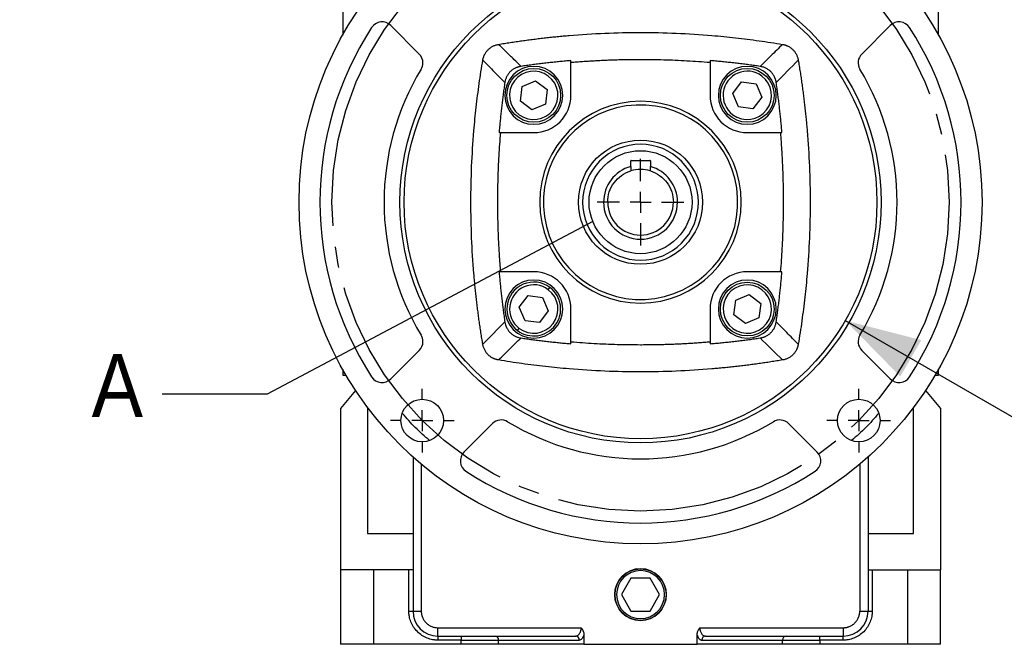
# Model space of a CAD drawing. Header units: inches. Extents: x 0 to 68, y 0 to 44.
# Tile 16 of 19: x 51 to 60.4, y 29.1 to 35.1. Entities that reach past the tile are written whole.
import ezdxf

# ---------------------------------------------------------------- set-up
doc = ezdxf.new("R2010")
doc.units = ezdxf.units.IN
doc.header["$LTSCALE"] = 4
doc.header["$MEASUREMENT"] = 0
doc.linetypes.add('SLD-Center', pattern=[0.75, 0.6, -0.05, 0.05, -0.05])
doc.linetypes.add('SLD-Solid', pattern=[0])
doc.layers.add('CENTER', color=40, linetype='SLD-Center')
doc.layers.add('DIMENSIONS', color=140, linetype='SLD-Solid', lineweight=25)
doc.layers.add('TEXT', color=140, linetype='SLD-Solid', lineweight=25)
doc.styles.add('SLDTEXTSTYLE0', font='GOTHIC.TTF', dxfattribs={"width": 0.913})
doc.styles.get("Standard").update_dxf_attribs({"font": 'GOTHIC.TTF'})
doc.dimstyles.new('SLDDIMSTYLE10', dxfattribs={"dimtxt": 0.6, "dimasz": 0.72, "dimexe": 0, "dimexo": 0.0625, "dimgap": 0.15, "dimtad": 0, "dimtih": 1, "dimtoh": 1, "dimrnd": 1e-09, "dimzin": 4, "dimdsep": 46, "dimtxsty": 'SLDTEXTSTYLE0', "dimsah": 1, "dimcen": 0, "dimadec": 0, "dimazin": 1, "dimtfac": 1, "dimtofl": 0, "dimtmove": 0, "dimatfit": 3, "dimfxl": 0, "dimfrac": 2, "dimtolj": 1, "dimtzin": 12, "dimarcsym": 0})
doc.dimstyles.new('SLDDIMSTYLE7', dxfattribs={"dimtxt": 0.18, "dimasz": 0.72, "dimexe": 0, "dimexo": 0.0625, "dimgap": 0, "dimtad": 0, "dimtih": 1, "dimtoh": 1, "dimdec": 0, "dimrnd": 1e-09, "dimzin": 0, "dimdsep": 46, "dimtxsty": 'Standard', "dimblk1": 'NONE', "dimblk2": 'NONE', "dimsah": 1, "dimcen": 0.09, "dimadec": 0, "dimazin": 0, "dimtfac": 0.72, "dimtdec": 0, "dimtofl": 0, "dimtmove": 0, "dimatfit": 3, "dimldrblk": 'NONE', "dimfxl": 0, "dimfrac": 2, "dimtolj": 1, "dimtzin": 0, "dimarcsym": 0})
doc.dimstyles.new('SLDDIMSTYLE8', dxfattribs={"dimtxt": 0.6, "dimasz": 0.72, "dimexe": 0, "dimexo": 0.0625, "dimgap": 0.15, "dimtad": 0, "dimtih": 1, "dimtoh": 1, "dimrnd": 1e-09, "dimzin": 12, "dimdsep": 46, "dimtxsty": 'SLDTEXTSTYLE0', "dimsah": 1, "dimcen": 0, "dimadec": 0, "dimazin": 3, "dimtfac": 1, "dimtofl": 0, "dimtmove": 0, "dimatfit": 3, "dimfxl": 0, "dimfrac": 2, "dimtolj": 1, "dimtzin": 12, "dimarcsym": 0})

# ---------------------------------------------------------------- blocks, each defined once
blk = doc.blocks.new('_D_18')
at = {"layer": 'DIMENSIONS'}
for p, q in [((51.2737, 39.0349), (51.0909, 39.0349)), ((51.0909, 39.0349), (51.0909, 38.0824)), ((53.2687, 39.0349), (53.4515, 39.0349)), ((53.4515, 39.0349), (53.4515, 38.0824)), ((54.7593, 38.1703), (53.8843, 38.1703)), ((55.7384, 36.0106), (54.7593, 38.1703)), ((51.0909, 38.0824), (51.2737, 38.0824)), ((53.4515, 38.0824), (53.2687, 38.0824))]:
    blk.add_line(p, q, dxfattribs=at)
blk.add_solid([(55.7384, 36.0106), (55.6233, 36.7489), (55.259, 36.5838)], dxfattribs=at)
at = {"layer": 'DIMENSIONS', "char_height": 0.6, "attachment_point": 1, "style": 'SLDTEXTSTYLE0'}
for s, insert in [('%%c', (51.0429, 39.9232)), ('5.88', (51.9478, 39.9232)), ('149.2', (51.2737, 38.8488)), ('B.C.', (51.4949, 37.7744))]:
    blk.add_mtext(s, dxfattribs=dict(at, insert=insert))
blk = doc.blocks.new('SW_SYMBOL_HOLE_DEPTH')
at = {"layer": 'DIMENSIONS', "color": 0}
for p, q in [((0, 137.8), (126, 137.8)), ((63, 137.8), (63, 11.8)), ((15.7, 87.4), (63, 11.8)), ((110.2, 87.4), (63, 11.8))]:
    blk.add_line(p, q, dxfattribs=at)
blk = doc.blocks.new('_D_20')
at = {"layer": 'DIMENSIONS'}
for p, q in [((58.8999, 32.2102), (61.2269, 30.8667)), ((65.049, 31.9457), (64.8662, 31.9457)), ((64.8662, 31.9457), (64.8662, 30.9932)), ((67.044, 31.9457), (67.2269, 31.9457)), ((67.2269, 31.9457), (67.2269, 30.9932)), ((64.8662, 30.9932), (65.049, 30.9932)), ((67.2269, 30.9932), (67.044, 30.9932)), ((61.2269, 30.8667), (62.2269, 30.8667))]:
    blk.add_line(p, q, dxfattribs=at)
blk.add_solid([(58.8999, 32.2102), (59.4235, 31.677), (59.6235, 32.0234)], dxfattribs=at)
at = {"layer": 'DIMENSIONS', "xscale": 0.004866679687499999, "yscale": 0.004866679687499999, "zscale": 0.004866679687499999}
blk.add_blockref('SW_SYMBOL_HOLE_DEPTH', (62.7788, 29.9929), dxfattribs=at)
at = {"layer": 'DIMENSIONS', "char_height": 0.6, "attachment_point": 1, "style": 'SLDTEXTSTYLE0'}
for s, insert in [('%%c', (62.2269, 31.7504)), ('4.50', (63.1318, 31.7596)), ('114.3', (65.049, 31.7596)), ('0.16[4.0]', (63.6361, 30.6852))]:
    blk.add_mtext(s, dxfattribs=dict(at, insert=insert))
blk = doc.blocks.new('SW_CENTERMARKSYMBOL_5')
at = {"layer": 'CENTER', "color": 0}
for p, q in [((0, 0.2), (0, 0.4125)), ((0, 0), (0, 0.1)), ((-0.2, 0), (-0.4125, 0)), ((0, 0), (-0.1, 0)), ((0, 0), (0, -0.1)), ((0, 0), (0.1, 0)), ((0.2, 0), (0.4125, 0)), ((0, -0.2), (0, -0.4125))]:
    blk.add_line(p, q, dxfattribs=at)
blk = doc.blocks.new('SW_CENTERMARKSYMBOL_8')
at = {"layer": 'CENTER', "color": 0}
for p, q in [((0, 0.2), (0, 0.3028)), ((0, 0), (0, 0.1)), ((-0.2, 0), (-0.3028, 0)), ((0, 0), (-0.1, 0)), ((0, 0), (0, -0.1)), ((0, 0), (0.1, 0)), ((0.2, 0), (0.3028, 0)), ((0, -0.2), (0, -0.3028))]:
    blk.add_line(p, q, dxfattribs=at)
blk = doc.blocks.new('SW_CENTERMARKSYMBOL_9')
at = {"layer": 'CENTER', "color": 0}
for p, q in [((0, 0.2), (0, 0.3028)), ((0, 0), (0, 0.1)), ((-0.2, 0), (-0.3028, 0)), ((0, 0), (-0.1, 0)), ((0, 0), (0, -0.1)), ((0, 0), (0.1, 0)), ((0.2, 0), (0.3028, 0)), ((0, -0.2), (0, -0.3028))]:
    blk.add_line(p, q, dxfattribs=at)
blk = doc.blocks.new('_NONE')

msp = doc.modelspace()

# ---------------------------------------------------------------- linework, layer by layer
for p, q in [((54.1167, 35.3903), (54.1167, 34.925)), ((59.786, 34.925), (59.786, 35.3903)), ((54.5748, 35.0158), (54.846, 34.7445)), ((59.0567, 34.7445), (59.328, 35.0158)), ((56.2896, 34.3513), (56.2896, 34.6816)), ((57.6131, 34.6816), (57.6131, 34.3513)), ((55.8246, 34.4347), (55.9521, 34.4888)), ((55.9521, 34.4888), (56.0628, 34.4055)), ((55.8077, 34.2972), (55.8246, 34.4347)), ((56.0628, 34.4055), (56.0459, 34.268)), ((57.83, 34.3682), (57.9133, 34.4789)), ((57.9133, 34.4789), (58.0508, 34.462)), ((58.0508, 34.462), (58.105, 34.3345)), ((55.9184, 34.2138), (55.8077, 34.2972)), ((57.8841, 34.2407), (57.83, 34.3682)), ((58.105, 34.3345), (58.0216, 34.2238)), ((56.0459, 34.268), (55.9184, 34.2138)), ((58.0216, 34.2238), (57.8841, 34.2407)), ((55.605, 33.997), (55.9352, 33.997)), ((57.9675, 33.997), (58.2977, 33.997)), ((56.8576, 33.6744), (56.8576, 33.7278)), ((56.8615, 33.7318), (57.0412, 33.7318)), ((57.0451, 33.7278), (57.0451, 33.6744)), ((55.9352, 32.6734), (55.605, 32.6734)), ((58.2977, 32.6734), (57.9675, 32.6734)), ((56.0738, 32.503), (56.0892, 32.5235)), ((55.7977, 32.336), (55.8811, 32.4466)), ((55.8811, 32.4466), (56.0186, 32.4297)), ((56.0186, 32.4297), (56.0727, 32.3022)), ((57.8568, 32.4025), (57.9843, 32.4566)), ((57.9843, 32.4566), (58.095, 32.3732)), ((55.8519, 32.2084), (55.7977, 32.336)), ((57.8399, 32.2649), (57.8568, 32.4025)), ((58.095, 32.3732), (58.0781, 32.2357)), ((56.0727, 32.3022), (55.9894, 32.1916)), ((56.2896, 31.9889), (56.2896, 32.3191)), ((57.6131, 32.3191), (57.6131, 31.9889)), ((57.9506, 32.1816), (57.8399, 32.2649)), ((58.0781, 32.2357), (57.9506, 32.1816)), ((55.9894, 32.1916), (55.8519, 32.2084)), ((55.7812, 32.1147), (55.7966, 32.1351)), ((54.846, 31.9259), (54.5748, 31.6546)), ((59.328, 31.6546), (59.0567, 31.9259)), ((54.1167, 31.7455), (54.1167, 31.6895)), ((54.1167, 31.6895), (54.1488, 31.6895)), ((59.7539, 31.6895), (59.786, 31.6895)), ((59.786, 31.6895), (59.786, 31.7455)), ((54.2389, 31.5449), (54.097, 31.3746)), ((59.6638, 31.5449), (59.8057, 31.3746)), ((54.097, 31.3746), (54.097, 29.8391)), ((54.3529, 31.3831), (54.3529, 31.2093)), ((59.5498, 31.2093), (59.5498, 31.3831)), ((59.8057, 31.3746), (59.8057, 29.8391)), ((54.3529, 31.2093), (54.3529, 30.1857)), ((55.2707, 30.9586), (55.542, 31.2299)), ((58.3607, 31.2299), (58.632, 30.9586)), ((59.5498, 30.1857), (59.5498, 31.2093)), ((54.786, 30.9116), (54.786, 29.4454)), ((54.8647, 30.8435), (54.8647, 29.4454)), ((59.038, 30.8435), (59.038, 29.4454)), ((59.1167, 30.9116), (59.1167, 29.4454)), ((54.3529, 30.1857), (54.786, 30.1857)), ((59.1167, 30.1857), (59.5498, 30.1857)), ((54.097, 29.8391), (54.097, 29.1305)), ((54.412, 29.8391), (54.097, 29.8391)), ((54.412, 29.1305), (54.412, 29.8391)), ((54.7466, 29.8391), (54.412, 29.8391)), ((54.786, 29.8391), (54.7466, 29.8391)), ((54.7466, 29.4454), (54.7466, 29.8391)), ((59.1167, 29.8391), (59.1561, 29.8391)), ((59.1561, 29.8391), (59.1561, 29.4454)), ((59.1561, 29.8391), (59.4907, 29.8391)), ((59.4907, 29.8391), (59.4907, 29.1305)), ((59.4907, 29.8391), (59.8057, 29.8391)), ((59.8057, 29.1305), (59.8057, 29.8391)), ((56.8604, 29.7604), (56.7695, 29.6029)), ((57.0423, 29.7604), (56.8604, 29.7604)), ((57.1332, 29.6029), (57.0423, 29.7604)), ((56.7695, 29.6029), (56.8604, 29.4454)), ((57.0423, 29.4454), (57.1332, 29.6029)), ((54.7466, 29.4454), (54.786, 29.4454)), ((54.786, 29.4454), (54.8647, 29.4454)), ((56.8604, 29.4454), (57.0423, 29.4454)), ((59.038, 29.4454), (59.1167, 29.4454)), ((59.1167, 29.4454), (59.1561, 29.4454)), ((55.0222, 29.288), (56.3875, 29.288)), ((55.0222, 29.2092), (55.0222, 29.288)), ((57.5152, 29.288), (58.8805, 29.288)), ((58.8805, 29.288), (58.8805, 29.2092)), ((55.0222, 29.2092), (56.3324, 29.2092)), ((55.0222, 29.2092), (55.0222, 29.1699)), ((55.2438, 29.1699), (55.0222, 29.1699)), ((55.2438, 29.2092), (55.2438, 29.1699)), ((55.2438, 29.1699), (55.6007, 29.1699)), ((55.2438, 29.1305), (55.2438, 29.1699)), ((55.6007, 29.1305), (55.6007, 29.1699)), ((55.6007, 29.1699), (56.3681, 29.1699)), ((56.4126, 29.2183), (56.4126, 29.1305)), ((57.4901, 29.1305), (57.4901, 29.2183)), ((57.5346, 29.1699), (58.302, 29.1699)), ((57.5703, 29.2092), (58.8805, 29.2092)), ((58.302, 29.1305), (58.302, 29.1699)), ((58.302, 29.1699), (58.6589, 29.1699)), ((58.6589, 29.1699), (58.6589, 29.2092)), ((58.6589, 29.1699), (58.6589, 29.1305)), ((58.8805, 29.1699), (58.6589, 29.1699)), ((58.8805, 29.1699), (58.8805, 29.2092)), ((54.412, 29.1305), (54.097, 29.1305)), ((55.2438, 29.1305), (54.412, 29.1305)), ((55.6007, 29.1305), (55.2438, 29.1305)), ((56.4126, 29.1305), (55.6007, 29.1305)), ((56.4126, 29.1305), (57.4901, 29.1305)), ((58.302, 29.1305), (57.4901, 29.1305)), ((58.6589, 29.1305), (58.302, 29.1305)), ((59.4907, 29.1305), (58.6589, 29.1305)), ((59.8057, 29.1305), (59.4907, 29.1305))]:
    msp.add_line(p, q)
for centre, radius in [((56.9514, 33.3352), 3.25), ((56.9514, 33.3352), 2.2894), ((56.9514, 33.3352), 2.25), ((55.9352, 34.3513), 0.2559), ((57.9675, 34.3513), 0.2559), ((56.9514, 33.3352), 0.5906), ((57.9675, 32.3191), 0.2559), ((54.8742, 31.2581), 0.2028), ((59.0285, 31.2581), 0.2028), ((56.9514, 29.6029), 0.2453)]:
    msp.add_circle(centre, radius)
for centre, radius, start, end in [((54.4912, 34.9323), 0.1181, 45, 147.00832), ((59.4115, 34.9323), 0.1181, 32.99168, 135), ((56.9514, 33.3352), 3.0512, 147.00832, 212.99168), ((56.9514, 33.3352), 3.0512, 327.00832, 32.99168), ((54.7625, 34.661), 0.1181, 0, 45), ((59.1402, 34.661), 0.1181, 135, 211.20424), ((56.9514, 33.3352), 2.4409, 148.79576, 211.20424), ((54.7625, 34.661), 0.1181, 328.79576, 0), ((55.9352, 34.3513), 0.2756, 0, 180), ((55.9352, 34.3513), 0.2303, 323.00389, 143.00389), ((57.9675, 34.3513), 0.2756, 0, 180), ((57.9675, 34.3513), 0.2303, 53.00389, 233.00389), ((56.9514, 33.3352), 2.4409, 328.79576, 31.20424), ((55.9352, 34.3513), 0.2303, 143.00389, 323.00389), ((57.9675, 34.3513), 0.2303, 233.00389, 53.00389), ((55.9352, 34.3513), 0.2756, 180, 0), ((55.9352, 34.3513), 0.3543, 270, 0), ((57.9675, 34.3513), 0.3543, 180, 270), ((57.9675, 34.3513), 0.2756, 180, 0), ((56.9514, 33.3352), 0.9593, 0, 180), ((56.9514, 33.3352), 0.9252, 8.50318, 188.50318), ((56.9514, 33.3352), 0.3519, 105.45215, 180), ((56.8615, 33.7278), 0.00394, 90, 180), ((56.9514, 33.3352), 0.3125, 72.69902, 107.20979), ((57.0412, 33.7278), 0.00394, 0, 90), ((56.9514, 33.3352), 0.3519, 0, 74.54785), ((56.9514, 33.3352), 0.9252, 188.50318, 8.50318), ((56.9514, 33.3352), 0.9593, 180, 0), ((56.9514, 33.3352), 0.3519, 180, 0), ((56.9514, 33.3352), 0.3125, 180, 0), ((55.9352, 32.3191), 0.3543, 0, 90), ((57.9675, 32.3191), 0.3543, 90, 180), ((55.9352, 32.3191), 0.2756, 0, 180), ((55.9352, 32.3191), 0.2559, 53.00389, 233.00389), ((55.9352, 32.3191), 0.2303, 53.00389, 233.00389), ((55.9352, 32.3191), 0.2559, 233.00389, 53.00389), ((57.9675, 32.3191), 0.2756, 0, 180), ((57.9675, 32.3191), 0.2303, 323.00389, 143.00389), ((55.9352, 32.3191), 0.2303, 233.00389, 53.00389), ((57.9675, 32.3191), 0.2303, 143.00389, 323.00389), ((55.9352, 32.3191), 0.2756, 180, 0), ((57.9675, 32.3191), 0.2756, 180, 0), ((54.7625, 32.0094), 0.1181, 0, 31.20424), ((59.1402, 32.0094), 0.1181, 148.79576, 225), ((54.7625, 32.0094), 0.1181, 315, 0), ((54.4912, 31.7381), 0.1181, 212.99168, 315), ((59.4115, 31.7381), 0.1181, 225, 327.00832), ((55.6255, 31.1464), 0.1181, 58.79576, 135), ((56.9514, 33.3352), 2.4409, 238.79576, 301.20424), ((58.2772, 31.1464), 0.1181, 45, 121.20424), ((55.3542, 30.8751), 0.1181, 135, 237.00832), ((58.5485, 30.8751), 0.1181, 302.99168, 45), ((56.9514, 33.3352), 3.0512, 237.00832, 302.99168), ((56.9514, 29.6029), 0.2458, 90, 270), ((56.9514, 29.6029), 0.2283, 0, 180), ((56.9514, 29.6029), 0.2458, 270, 90), ((56.9514, 29.6029), 0.2283, 180, 0), ((55.0222, 29.4454), 0.2362, 180, 270), ((58.8805, 29.4454), 0.2362, 270, 0), ((55.563, 29.1716), 0.0377, 357.32478, 87.0476), ((56.3305, 29.1716), 0.0377, 357.32488, 87.0475), ((57.5722, 29.1716), 0.0377, 92.9525, 182.67512), ((58.3397, 29.1716), 0.0377, 92.9524, 182.67522)]:
    msp.add_arc(centre, radius, start, end)
for points, knots in [([(55.5999, 34.836), (55.6185, 34.8391), (55.6556, 34.8453), (55.7114, 34.8541), (55.7672, 34.8625), (55.8231, 34.8706), (55.8791, 34.8783), (55.9351, 34.8855), (55.9911, 34.8924), (56.0472, 34.8989), (56.1033, 34.905), (56.1595, 34.9107), (56.2158, 34.916), (56.3662, 34.9292), (56.6113, 34.9446), (56.9513, 34.9518), (57.2914, 34.9446), (57.5553, 34.928), (57.7432, 34.9109), (57.8555, 34.8991), (57.9677, 34.8857), (58.0796, 34.8708), (58.1914, 34.8544), (58.2657, 34.8421), (58.3028, 34.836)], [0, 0, 0, 0, 0.020806, 0.041607, 0.062405, 0.083199, 0.103992, 0.124783, 0.145575, 0.166368, 0.187163, 0.207961, 0.228763, 0.249571, 0.374782, 0.500001, 0.625212, 0.750431, 0.792038, 0.83363, 0.875214, 0.916798, 0.958391, 1, 1, 1, 1]), ([(55.4506, 34.6867), (55.4511, 34.6894), (55.452, 34.6947), (55.4539, 34.7026), (55.4561, 34.7104), (55.4586, 34.718), (55.4614, 34.7255), (55.4645, 34.7328), (55.4708, 34.7461), (55.482, 34.7645), (55.5003, 34.786), (55.5217, 34.8044), (55.5419, 34.8166), (55.559, 34.8245), (55.5722, 34.8294), (55.5858, 34.8333), (55.5952, 34.8351), (55.5999, 34.836)], [0, 0, 0, 0, 0.036223, 0.072156, 0.107863, 0.14341, 0.178861, 0.214284, 0.249747, 0.374737, 0.499192, 0.6237, 0.748927, 0.811223, 0.873593, 0.9364, 1, 1, 1, 1]), ([(55.814, 34.6268), (55.7915, 34.6486), (55.7452, 34.6938), (55.6738, 34.7635), (55.625, 34.8114), (55.5999, 34.836)], [0, 0, 0, 0, 0.313529, 0.646864, 1, 1, 1, 1]), ([(58.3028, 34.836), (58.2657, 34.7996), (58.1945, 34.7299), (58.1229, 34.6601), (58.0887, 34.6268)], [0, 0, 0, 0, 0.522271, 1, 1, 1, 1]), ([(58.3028, 34.836), (58.3055, 34.8355), (58.3109, 34.8345), (58.3187, 34.8327), (58.3265, 34.8305), (58.3341, 34.828), (58.3416, 34.8252), (58.349, 34.8221), (58.3623, 34.8157), (58.3807, 34.8046), (58.4022, 34.7863), (58.4205, 34.7648), (58.4328, 34.7447), (58.4406, 34.7276), (58.4455, 34.7144), (58.4495, 34.7007), (58.4512, 34.6914), (58.4521, 34.6867)], [0, 0, 0, 0, 0.036223, 0.072156, 0.107863, 0.14341, 0.178861, 0.214284, 0.249747, 0.374737, 0.499192, 0.6237, 0.748927, 0.811223, 0.873593, 0.9364, 1, 1, 1, 1]), ([(55.4506, 31.9837), (55.4475, 32.0023), (55.4413, 32.0395), (55.4325, 32.0952), (55.424, 32.1511), (55.416, 32.207), (55.4083, 32.2629), (55.401, 32.3189), (55.3942, 32.375), (55.3877, 32.431), (55.3816, 32.4872), (55.3759, 32.5434), (55.3705, 32.5996), (55.3574, 32.75), (55.3419, 32.9952), (55.3348, 33.3352), (55.3419, 33.6753), (55.3586, 33.9392), (55.3757, 34.127), (55.3875, 34.2394), (55.4008, 34.3515), (55.4158, 34.4635), (55.4322, 34.5752), (55.4444, 34.6495), (55.4506, 34.6867)], [0, 0, 0, 0, 0.020806, 0.041607, 0.062405, 0.083199, 0.103992, 0.124783, 0.145575, 0.166368, 0.187163, 0.207961, 0.228763, 0.249571, 0.374782, 0.500001, 0.625212, 0.750431, 0.792038, 0.83363, 0.875214, 0.916798, 0.958391, 1, 1, 1, 1]), ([(55.4506, 34.6867), (55.487, 34.6495), (55.5567, 34.5784), (55.6265, 34.5068), (55.6598, 34.4726)], [0, 0, 0, 0, 0.522271, 1, 1, 1, 1]), ([(56.2896, 34.6816), (56.2719, 34.68), (56.2366, 34.677), (56.1836, 34.6719), (56.1307, 34.6666), (56.0778, 34.6608), (56.0249, 34.6548), (55.9721, 34.6483), (55.9194, 34.6415), (55.8667, 34.6344), (55.8316, 34.6293), (55.814, 34.6268)], [0, 0, 0, 0, 0.111134, 0.222251, 0.333355, 0.444452, 0.555546, 0.666643, 0.777747, 0.888865, 1, 1, 1, 1]), ([(56.2896, 34.6656), (56.3079, 34.6671), (56.3446, 34.6701), (56.3997, 34.6742), (56.4548, 34.6778), (56.5099, 34.6811), (56.565, 34.684), (56.6202, 34.6866), (56.6753, 34.6887), (56.7305, 34.6904), (56.7857, 34.6918), (56.8409, 34.6928), (56.8961, 34.6934), (56.9698, 34.6936), (57.0618, 34.693), (57.1722, 34.6906), (57.2825, 34.6868), (57.3928, 34.6813), (57.503, 34.6744), (57.5764, 34.6685), (57.6131, 34.6656)], [0, 0, 0, 0, 0.041684, 0.083359, 0.125025, 0.166685, 0.208342, 0.249996, 0.291651, 0.333309, 0.37497, 0.416638, 0.458315, 0.500002, 0.58336, 0.666686, 0.749997, 0.833308, 0.916637, 1, 1, 1, 1]), ([(58.0887, 34.6268), (58.0712, 34.6293), (58.0361, 34.6344), (57.9833, 34.6415), (57.9306, 34.6483), (57.8778, 34.6548), (57.8249, 34.6608), (57.772, 34.6666), (57.7191, 34.6719), (57.6662, 34.677), (57.6308, 34.68), (57.6131, 34.6816)], [0, 0, 0, 0, 0.1111354, 0.2222528, 0.3333574, 0.4444542, 0.5555483, 0.6666449, 0.777749, 0.8888656, 1, 1, 1, 1]), ([(58.4521, 34.6867), (58.4552, 34.6681), (58.4614, 34.631), (58.4702, 34.5752), (58.4787, 34.5193), (58.4867, 34.4634), (58.4944, 34.4075), (58.5017, 34.3515), (58.5086, 34.2955), (58.515, 34.2394), (58.5211, 34.1832), (58.5268, 34.127), (58.5322, 34.0708), (58.5453, 33.9204), (58.5608, 33.6753), (58.5679, 33.3352), (58.5608, 32.9952), (58.5442, 32.7313), (58.527, 32.5434), (58.5152, 32.431), (58.5019, 32.3189), (58.4869, 32.207), (58.4705, 32.0952), (58.4583, 32.0209), (58.4521, 31.9837)], [0, 0, 0, 0, 0.020806, 0.041607, 0.062405, 0.083199, 0.103992, 0.124783, 0.145575, 0.166368, 0.187163, 0.207961, 0.228763, 0.249571, 0.374782, 0.500001, 0.625212, 0.750431, 0.792038, 0.83363, 0.875214, 0.916798, 0.958391, 1, 1, 1, 1]), ([(55.814, 34.6268), (55.8112, 34.6263), (55.8056, 34.6254), (55.7974, 34.6237), (55.7893, 34.6216), (55.7813, 34.6191), (55.7735, 34.6163), (55.7658, 34.6132), (55.7519, 34.6068), (55.7327, 34.5954), (55.7104, 34.5764), (55.6914, 34.5541), (55.6789, 34.533), (55.6709, 34.5152), (55.6661, 34.5014), (55.6623, 34.4872), (55.6606, 34.4775), (55.6598, 34.4726)], [0, 0, 0, 0, 0.036275, 0.07224, 0.107965, 0.14352, 0.178974, 0.214401, 0.24987, 0.374905, 0.499348, 0.623849, 0.749119, 0.811374, 0.873682, 0.93643, 1, 1, 1, 1]), ([(58.2429, 34.4726), (58.2425, 34.4754), (58.2416, 34.4809), (58.2398, 34.4892), (58.2377, 34.4973), (58.2353, 34.5052), (58.2325, 34.5131), (58.2293, 34.5207), (58.2229, 34.5346), (58.2115, 34.5538), (58.1926, 34.5762), (58.1702, 34.5952), (58.1492, 34.6077), (58.1314, 34.6156), (58.1176, 34.6205), (58.1033, 34.6243), (58.0936, 34.6259), (58.0887, 34.6268)], [0, 0, 0, 0, 0.036275, 0.07224, 0.107965, 0.14352, 0.178974, 0.214401, 0.24987, 0.374905, 0.499348, 0.623849, 0.749119, 0.811374, 0.873682, 0.93643, 1, 1, 1, 1]), ([(55.6598, 34.4726), (55.6573, 34.455), (55.6522, 34.4199), (55.6451, 34.3672), (55.6383, 34.3144), (55.6318, 34.2616), (55.6257, 34.2088), (55.62, 34.1559), (55.6146, 34.103), (55.6096, 34.05), (55.6065, 34.0147), (55.605, 33.997)], [0, 0, 0, 0, 0.111135, 0.222253, 0.333357, 0.444454, 0.555548, 0.666645, 0.777749, 0.888866, 1, 1, 1, 1]), ([(58.2977, 33.997), (58.2962, 34.0147), (58.2931, 34.05), (58.2881, 34.103), (58.2827, 34.1559), (58.277, 34.2088), (58.2709, 34.2616), (58.2645, 34.3144), (58.2576, 34.3672), (58.2505, 34.4199), (58.2454, 34.455), (58.2429, 34.4726)], [0, 0, 0, 0, 0.111134, 0.222251, 0.333355, 0.444452, 0.555546, 0.666643, 0.777747, 0.888865, 1, 1, 1, 1]), ([(55.621, 32.6734), (55.6195, 32.6918), (55.6165, 32.7285), (55.6124, 32.7835), (55.6087, 32.8386), (55.6054, 32.8937), (55.6025, 32.9489), (55.6, 33.004), (55.5979, 33.0592), (55.5961, 33.1143), (55.5948, 33.1695), (55.5938, 33.2247), (55.5932, 33.28), (55.593, 33.3536), (55.5936, 33.4457), (55.5959, 33.5561), (55.5998, 33.6664), (55.6052, 33.7767), (55.6121, 33.8869), (55.618, 33.9603), (55.621, 33.997)], [0, 0, 0, 0, 0.041684, 0.083359, 0.125025, 0.166685, 0.208342, 0.249996, 0.291651, 0.333309, 0.37497, 0.416638, 0.458315, 0.500002, 0.58336, 0.666686, 0.749997, 0.833308, 0.916637, 1, 1, 1, 1]), ([(58.2817, 33.997), (58.2832, 33.9786), (58.2863, 33.9419), (58.2903, 33.8869), (58.294, 33.8318), (58.2973, 33.7767), (58.3002, 33.7215), (58.3027, 33.6664), (58.3048, 33.6112), (58.3066, 33.5561), (58.3079, 33.5009), (58.3089, 33.4457), (58.3095, 33.3904), (58.3098, 33.3168), (58.3091, 33.2248), (58.3068, 33.1144), (58.3029, 33.004), (58.2975, 32.8937), (58.2906, 32.7835), (58.2847, 32.7101), (58.2817, 32.6734)], [0, 0, 0, 0, 0.041684, 0.083359, 0.125025, 0.166685, 0.208342, 0.249996, 0.291651, 0.333309, 0.37497, 0.416638, 0.458315, 0.500002, 0.58336, 0.666686, 0.749997, 0.833308, 0.916637, 1, 1, 1, 1]), ([(57.5025, 33.3352), (57.5025, 33.4814), (57.4445, 33.6216), (57.2377, 33.8283), (57.0975, 33.8864), (56.8052, 33.8864), (56.665, 33.8283), (56.4582, 33.6216), (56.4002, 33.4814), (56.4002, 33.3352)], [0, 0, 0, 0, 0.25, 0.25, 0.5, 0.5, 0.75, 0.75, 1, 1, 1, 1]), ([(56.8576, 33.6744), (56.8576, 33.6673), (56.8576, 33.6537), (56.8576, 33.64), (56.8576, 33.6333)], [0, 0, 0, 0, 0.515021, 1, 1, 1, 1]), ([(57.0451, 33.6333), (57.0451, 33.64), (57.0451, 33.6537), (57.0451, 33.6673), (57.0451, 33.6744)], [0, 0, 0, 0, 0.484979, 1, 1, 1, 1]), ([(56.6388, 33.3352), (56.6388, 33.3682), (56.6441, 33.4012), (56.6646, 33.4638), (56.6799, 33.4935), (56.7189, 33.5467), (56.7426, 33.5702), (56.7963, 33.6085), (56.8261, 33.6235), (56.8576, 33.6333)], [0, 0, 0, 0, 0.25, 0.25, 0.5, 0.5, 0.75, 0.75, 1, 1, 1, 1]), ([(57.0451, 33.6333), (57.0766, 33.6235), (57.1064, 33.6085), (57.1601, 33.5702), (57.1838, 33.5467), (57.2228, 33.4935), (57.2381, 33.4638), (57.2586, 33.4012), (57.2639, 33.3682), (57.2639, 33.3352)], [0, 0, 0, 0, 0.25, 0.25, 0.5, 0.5, 0.75, 0.75, 1, 1, 1, 1]), ([(56.4002, 33.3352), (56.4002, 33.189), (56.4582, 33.0488), (56.665, 32.8421), (56.8052, 32.784), (57.0975, 32.784), (57.2377, 32.8421), (57.4445, 33.0488), (57.5025, 33.189), (57.5025, 33.3352)], [0, 0, 0, 0, 0.25, 0.25, 0.5, 0.5, 0.75, 0.75, 1, 1, 1, 1]), ([(55.605, 32.6734), (55.6065, 32.6557), (55.6096, 32.6204), (55.6146, 32.5674), (55.62, 32.5145), (55.6257, 32.4616), (55.6318, 32.4088), (55.6383, 32.356), (55.6451, 32.3032), (55.6522, 32.2505), (55.6573, 32.2154), (55.6598, 32.1978)], [0, 0, 0, 0, 0.111134, 0.222251, 0.333355, 0.444452, 0.555546, 0.666643, 0.777747, 0.888865, 1, 1, 1, 1]), ([(58.2429, 32.1978), (58.2454, 32.2154), (58.2505, 32.2505), (58.2576, 32.3032), (58.2645, 32.356), (58.2709, 32.4088), (58.277, 32.4616), (58.2827, 32.5145), (58.2881, 32.5674), (58.2931, 32.6204), (58.2962, 32.6557), (58.2977, 32.6734)], [0, 0, 0, 0, 0.111135, 0.222253, 0.333357, 0.444454, 0.555548, 0.666645, 0.777749, 0.888866, 1, 1, 1, 1]), ([(55.6598, 32.1978), (55.6602, 32.1951), (55.6611, 32.1895), (55.6629, 32.1812), (55.665, 32.1731), (55.6675, 32.1652), (55.6702, 32.1574), (55.6734, 32.1497), (55.6798, 32.1358), (55.6912, 32.1166), (55.7101, 32.0942), (55.7325, 32.0752), (55.7535, 32.0627), (55.7713, 32.0548), (55.7851, 32.05), (55.7994, 32.0461), (55.8091, 32.0445), (55.814, 32.0437)], [0, 0, 0, 0, 0.036275, 0.07224, 0.107965, 0.14352, 0.178974, 0.214401, 0.24987, 0.374905, 0.499348, 0.623849, 0.749119, 0.811374, 0.873682, 0.93643, 1, 1, 1, 1]), ([(58.0887, 32.0437), (58.0915, 32.0441), (58.0971, 32.045), (58.1053, 32.0468), (58.1134, 32.0489), (58.1214, 32.0513), (58.1292, 32.0541), (58.1369, 32.0572), (58.1508, 32.0637), (58.17, 32.075), (58.1924, 32.094), (58.2114, 32.1163), (58.2239, 32.1374), (58.2318, 32.1552), (58.2366, 32.169), (58.2404, 32.1832), (58.2421, 32.193), (58.2429, 32.1978)], [0, 0, 0, 0, 0.036275, 0.07224, 0.107965, 0.14352, 0.178974, 0.214401, 0.24987, 0.374905, 0.499348, 0.623849, 0.749119, 0.811374, 0.873682, 0.93643, 1, 1, 1, 1]), ([(58.4521, 31.9837), (58.4157, 32.0209), (58.3461, 32.092), (58.2763, 32.1636), (58.2429, 32.1978)], [0, 0, 0, 0, 0.522271, 1, 1, 1, 1]), ([(55.5999, 31.8344), (55.5972, 31.8349), (55.5919, 31.8359), (55.584, 31.8378), (55.5762, 31.8399), (55.5686, 31.8424), (55.5611, 31.8452), (55.5537, 31.8483), (55.5404, 31.8547), (55.522, 31.8658), (55.5005, 31.8841), (55.4822, 31.9056), (55.47, 31.9257), (55.4621, 31.9428), (55.4572, 31.956), (55.4533, 31.9697), (55.4515, 31.979), (55.4506, 31.9837)], [0, 0, 0, 0, 0.0362233, 0.0721564, 0.1078634, 0.1434096, 0.178861, 0.2142844, 0.2497467, 0.3747375, 0.4991922, 0.6237003, 0.7489269, 0.8112233, 0.8735933, 0.9364002, 1, 1, 1, 1]), ([(55.5999, 31.8344), (55.637, 31.8708), (55.7082, 31.9405), (55.7798, 32.0103), (55.814, 32.0437)], [0, 0, 0, 0, 0.522271, 1, 1, 1, 1]), ([(55.814, 32.0437), (55.8316, 32.0411), (55.8667, 32.0361), (55.9194, 32.0289), (55.9721, 32.0221), (56.0249, 32.0157), (56.0778, 32.0096), (56.1307, 32.0038), (56.1836, 31.9985), (56.2366, 31.9934), (56.2719, 31.9904), (56.2896, 31.9889)], [0, 0, 0, 0, 0.111135, 0.222253, 0.333357, 0.444454, 0.555548, 0.666645, 0.777749, 0.888866, 1, 1, 1, 1]), ([(57.6131, 32.0048), (57.5948, 32.0033), (57.5581, 32.0003), (57.503, 31.9963), (57.4479, 31.9926), (57.3928, 31.9893), (57.3377, 31.9864), (57.2826, 31.9838), (57.2274, 31.9817), (57.1722, 31.98), (57.117, 31.9786), (57.0618, 31.9776), (57.0066, 31.9771), (56.9329, 31.9768), (56.8409, 31.9775), (56.7305, 31.9798), (56.6202, 31.9836), (56.5099, 31.9891), (56.3997, 31.996), (56.3263, 32.0019), (56.2896, 32.0048)], [0, 0, 0, 0, 0.041684, 0.083359, 0.125025, 0.166685, 0.208342, 0.249996, 0.291651, 0.333309, 0.37497, 0.416638, 0.458315, 0.500002, 0.58336, 0.666686, 0.749997, 0.833308, 0.916637, 1, 1, 1, 1]), ([(57.6131, 31.9889), (57.6308, 31.9904), (57.6662, 31.9934), (57.7191, 31.9985), (57.772, 32.0038), (57.8249, 32.0096), (57.8778, 32.0157), (57.9306, 32.0221), (57.9833, 32.0289), (58.0361, 32.0361), (58.0712, 32.0411), (58.0887, 32.0437)], [0, 0, 0, 0, 0.111134, 0.222251, 0.333355, 0.444452, 0.555546, 0.666643, 0.777747, 0.888865, 1, 1, 1, 1]), ([(58.4521, 31.9837), (58.4516, 31.981), (58.4507, 31.9757), (58.4488, 31.9678), (58.4466, 31.9601), (58.4442, 31.9524), (58.4413, 31.9449), (58.4382, 31.9376), (58.4319, 31.9243), (58.4207, 31.9059), (58.4024, 31.8844), (58.381, 31.866), (58.3608, 31.8538), (58.3437, 31.8459), (58.3305, 31.8411), (58.3169, 31.8371), (58.3075, 31.8353), (58.3028, 31.8344)], [0, 0, 0, 0, 0.036223, 0.072156, 0.107863, 0.14341, 0.178861, 0.214284, 0.249747, 0.374737, 0.499192, 0.6237, 0.748927, 0.811223, 0.873593, 0.9364, 1, 1, 1, 1]), ([(58.3028, 31.8344), (58.2843, 31.8313), (58.2471, 31.8251), (58.1913, 31.8163), (58.1355, 31.8079), (58.0796, 31.7998), (58.0236, 31.7922), (57.9676, 31.7849), (57.9116, 31.778), (57.8555, 31.7715), (57.7994, 31.7654), (57.7432, 31.7597), (57.6869, 31.7544), (57.5365, 31.7412), (57.2914, 31.7258), (56.9514, 31.7187), (56.6113, 31.7258), (56.3474, 31.7424), (56.1595, 31.7595), (56.0472, 31.7713), (55.935, 31.7847), (55.8231, 31.7996), (55.7113, 31.816), (55.637, 31.8283), (55.5999, 31.8344)], [0, 0, 0, 0, 0.020806, 0.041607, 0.062405, 0.083199, 0.103992, 0.124783, 0.145575, 0.166368, 0.187163, 0.207961, 0.228763, 0.249571, 0.374782, 0.500001, 0.625212, 0.750431, 0.792038, 0.83363, 0.875214, 0.916798, 0.958391, 1, 1, 1, 1]), ([(54.9444, 31.0685), (54.8977, 31.1084), (54.8052, 31.1875), (54.726, 31.28), (54.6867, 31.3259)], [0, 0, 0, 0, 0.50434, 1, 1, 1, 1]), ([(59.2166, 31.3266), (59.1772, 31.2805), (59.0983, 31.1883), (59.0062, 31.1095), (58.9601, 31.0701)], [0, 0, 0, 0, 0.500292, 1, 1, 1, 1]), ([(55.0222, 29.1699), (55.0189, 29.1699), (55.0121, 29.17), (55.0021, 29.1705), (54.992, 29.1714), (54.982, 29.1727), (54.9666, 29.1753), (54.9459, 29.1802), (54.9203, 29.1889), (54.8952, 29.2003), (54.8628, 29.2193), (54.826, 29.2492), (54.796, 29.286), (54.7771, 29.3184), (54.7657, 29.3435), (54.7569, 29.3692), (54.7516, 29.392), (54.7485, 29.4119), (54.7469, 29.4286), (54.7467, 29.4398), (54.7466, 29.4454)], [0, 0, 0, 0, 0.023337, 0.04663, 0.069912, 0.093213, 0.116565, 0.178305, 0.240092, 0.304406, 0.368768, 0.500006, 0.631244, 0.695557, 0.759919, 0.821659, 0.883446, 0.922311, 0.961114, 1, 1, 1, 1]), ([(54.8647, 29.4454), (54.8648, 29.443), (54.8648, 29.438), (54.8654, 29.4306), (54.8662, 29.4232), (54.8674, 29.4159), (54.869, 29.4087), (54.8709, 29.4015), (54.8732, 29.3945), (54.8767, 29.3848), (54.8821, 29.3729), (54.8902, 29.359), (54.8998, 29.346), (54.9107, 29.3339), (54.9227, 29.323), (54.9358, 29.3135), (54.9497, 29.3054), (54.9638, 29.2989), (54.9782, 29.294), (54.9927, 29.2905), (55.0074, 29.2884), (55.0173, 29.2881), (55.0222, 29.288)], [0, 0, 0, 0, 0.030232, 0.060266, 0.090167, 0.120003, 0.149841, 0.17975, 0.209797, 0.240047, 0.304317, 0.368671, 0.434309, 0.500032, 0.56567, 0.631393, 0.695664, 0.760018, 0.820268, 0.879988, 0.939719, 1, 1, 1, 1]), ([(58.8805, 29.288), (58.883, 29.288), (58.8879, 29.2881), (58.8954, 29.2886), (58.9027, 29.2895), (58.91, 29.2907), (58.9172, 29.2922), (58.9244, 29.2941), (58.9315, 29.2964), (58.9411, 29.2999), (58.9531, 29.3054), (58.9669, 29.3135), (58.98, 29.323), (58.992, 29.3339), (59.0029, 29.346), (59.0125, 29.359), (59.0206, 29.3729), (59.027, 29.3871), (59.032, 29.4015), (59.0354, 29.4159), (59.0376, 29.4306), (59.0378, 29.4405), (59.038, 29.4454)], [0, 0, 0, 0, 0.030232, 0.060266, 0.090167, 0.120003, 0.149841, 0.17975, 0.209797, 0.240047, 0.304317, 0.368671, 0.434309, 0.500032, 0.56567, 0.631393, 0.695664, 0.760018, 0.820268, 0.879988, 0.939719, 1, 1, 1, 1]), ([(59.1561, 29.4454), (59.156, 29.4421), (59.156, 29.4354), (59.1554, 29.4253), (59.1545, 29.4152), (59.1532, 29.4052), (59.1506, 29.3898), (59.1458, 29.3692), (59.137, 29.3435), (59.1256, 29.3185), (59.1067, 29.286), (59.0768, 29.2492), (59.0399, 29.2193), (59.0075, 29.2003), (58.9824, 29.1889), (58.9568, 29.1802), (58.9339, 29.1748), (58.914, 29.1717), (58.8973, 29.1701), (58.8861, 29.17), (58.8805, 29.1699)], [0, 0, 0, 0, 0.023337, 0.04663, 0.069912, 0.093213, 0.116565, 0.178305, 0.240092, 0.304406, 0.368768, 0.500006, 0.631244, 0.695557, 0.759919, 0.821659, 0.883446, 0.922311, 0.961114, 1, 1, 1, 1]), ([(56.3324, 29.2092), (56.3337, 29.2093), (56.3361, 29.2093), (56.3396, 29.2099), (56.3428, 29.2106), (56.3457, 29.2115), (56.3483, 29.2125), (56.3506, 29.2136), (56.3557, 29.2163), (56.3629, 29.2217), (56.3717, 29.232), (56.3787, 29.2443), (56.3833, 29.2569), (56.3859, 29.2683), (56.3873, 29.2781), (56.3874, 29.2847), (56.3875, 29.288)], [0, 0, 0, 0, 0.048235, 0.092839, 0.133813, 0.171156, 0.20487, 0.234954, 0.261411, 0.405777, 0.531635, 0.66203, 0.781925, 0.856074, 0.928593, 1, 1, 1, 1]), ([(56.3875, 29.288), (56.389, 29.2858), (56.3919, 29.2816), (56.3958, 29.2752), (56.3993, 29.2689), (56.4024, 29.2626), (56.4051, 29.2563), (56.4079, 29.2486), (56.4104, 29.2395), (56.4122, 29.2289), (56.4125, 29.2218), (56.4126, 29.2183)], [0, 0, 0, 0, 0.103161, 0.20284, 0.299237, 0.392571, 0.483083, 0.57104, 0.718097, 0.860543, 1, 1, 1, 1]), ([(57.4901, 29.2183), (57.4902, 29.2203), (57.4902, 29.2242), (57.4908, 29.2301), (57.4917, 29.236), (57.493, 29.242), (57.4954, 29.2505), (57.4996, 29.2615), (57.5064, 29.2749), (57.5122, 29.2835), (57.5152, 29.288)], [0, 0, 0, 0, 0.077945, 0.156665, 0.236462, 0.317623, 0.400424, 0.587424, 0.786549, 1, 1, 1, 1]), ([(57.5152, 29.288), (57.5152, 29.2863), (57.5153, 29.2831), (57.5156, 29.2782), (57.5161, 29.2733), (57.5169, 29.2684), (57.5179, 29.2636), (57.5199, 29.2555), (57.524, 29.2443), (57.531, 29.232), (57.5398, 29.2217), (57.548, 29.2156), (57.5556, 29.2119), (57.5624, 29.2097), (57.5675, 29.2094), (57.5703, 29.2092)], [0, 0, 0, 0, 0.035619, 0.07145, 0.107562, 0.144018, 0.180883, 0.218218, 0.338096, 0.468496, 0.594336, 0.738708, 0.806056, 0.893155, 1, 1, 1, 1]), ([(56.4126, 29.2183), (56.4075, 29.2034), (56.4007, 29.191), (56.3854, 29.1743), (56.3767, 29.1699), (56.3681, 29.1699)], [0, 0, 0, 0, 0.5, 0.5, 1, 1, 1, 1]), ([(57.4901, 29.2183), (57.4908, 29.2165), (57.4921, 29.2128), (57.4942, 29.2077), (57.4964, 29.2028), (57.4996, 29.1966), (57.5039, 29.1895), (57.5096, 29.1824), (57.5156, 29.1768), (57.5219, 29.1728), (57.5282, 29.1703), (57.5325, 29.17), (57.5346, 29.1699)], [0, 0, 0, 0, 0.059507, 0.119172, 0.179201, 0.239794, 0.365047, 0.491786, 0.619479, 0.748248, 0.87393, 1, 1, 1, 1])]:
    msp.add_open_spline(points, degree=3, knots=knots)
for points in [[(58.4521, 34.6867), (58.3825, 34.6156), (58.3127, 34.5443), (58.2429, 34.4726)], [(55.4506, 31.9837), (55.5202, 32.0548), (55.59, 32.1261), (55.6598, 32.1978)], [(58.3028, 31.8344), (58.2317, 31.9041), (58.1604, 31.9738), (58.0887, 32.0437)]]:
    msp.add_open_spline(points, degree=3)
at = {"layer": 'CENTER', "linetype": 'SLD-Center'}
msp.add_circle((56.9514, 33.3352), 2.9375, dxfattribs=at)
at = {"layer": 'TEXT'}
msp.add_circle((56.9514, 33.3352), 0.4899, dxfattribs=at)

# ---------------------------------------------------------------- block references
at = {"layer": 'CENTER'}
for name, p in [('SW_CENTERMARKSYMBOL_5', (56.9514, 33.3352)), ('SW_CENTERMARKSYMBOL_9', (54.8742, 31.2581)), ('SW_CENTERMARKSYMBOL_8', (59.0285, 31.2581))]:
    msp.add_blockref(name, p, dxfattribs=at)

# ---------------------------------------------------------------- texts
at = {"layer": 'TEXT', "insert": (51.7275, 31.8923), "char_height": 0.6, "attachment_point": 1, "style": 'SLDTEXTSTYLE0'}
msp.add_mtext('A', dxfattribs=at)

# ---------------------------------------------------------------- dimensions: what is measured, and where the dimension line sits
at = {"layer": 'DIMENSIONS'}
for p1, p2, text, dimstyle, picture, middle in [((58.16428, 30.65982), (55.73843, 36.0106), '<>\\PB.C.', 'SLDDIMSTYLE8', '_D_18', (52.27117, 38.47033)), ((55.0028, 34.4602), (58.8999, 32.2102), '<>\\P{\\fGDT;x}0.16[4.0]', 'SLDDIMSTYLE10', '_D_20', (64.8183, 30.9886))]:
    dim = msp.add_diameter_dim_2p(p1=p1, p2=p2, text=text, dimstyle=dimstyle, dxfattribs=at)
    dim.commit()
    dim.dimension.update_dxf_attribs({"geometry": picture, "text_midpoint": middle, "dimtype": 163})

# ---------------------------------------------------------------- leaders
at = {"layer": 'TEXT', "has_arrowhead": 0}
msp.add_leader([(56.4967, 33.1529), (53.3978, 31.5096), (52.3978, 31.5096)], dimstyle='SLDDIMSTYLE7', dxfattribs=at)

doc.saveas('drawing.dxf')
